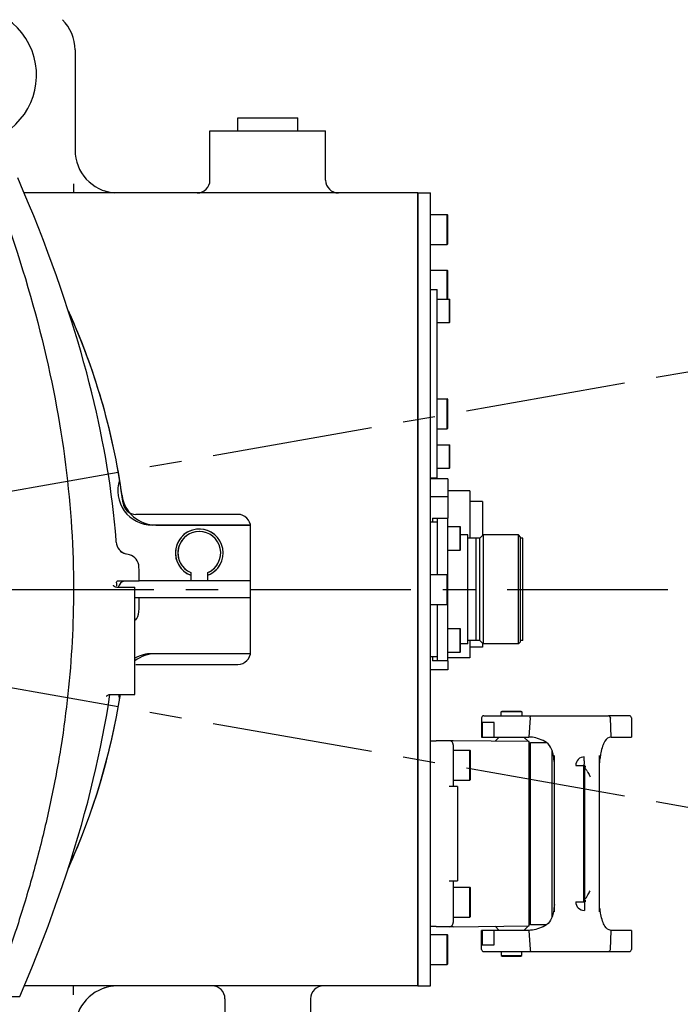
# Model space of a CAD drawing. Header units: millimetres. Extents: x 7426 to 8300, y 124 to 421.
# Tile 109 of 135: x 8211.42 to 8219.13, y 222.14 to 233.62. Entities that reach past the tile are written whole.
import ezdxf

# ---------------------------------------------------------------- set-up
doc = ezdxf.new("R2010")
doc.units = ezdxf.units.MM
doc.linetypes.add('BANKLINE1', pattern=[5.5, 4, -1.5])
doc.linetypes.add('CENTER', pattern=[0.6, 0.375, -0.075, 0.075, -0.075])
doc.layers.add('00_COMPONENTS', color=7, linetype='BANKLINE1')
doc.layers.add('外形图', color=7, linetype='Continuous')
doc.styles.add('微软雅黑', font='msyh.ttc')
doc.dimstyles.new('尺寸标注_1_20比例', dxfattribs={"dimtxt": 2.1, "dimasz": 1.7, "dimexe": 0.5, "dimexo": 0.4, "dimgap": 0.5, "dimtad": 1, "dimdec": 1, "dimlfac": 20, "dimdsep": 46, "dimtxsty": '微软雅黑', "dimcen": 0.09, "dimadec": 0, "dimazin": 0, "dimtp": 0.01, "dimtm": 0.01, "dimtfac": 1, "dimtdec": 1, "dimtofl": 0, "dimtmove": 0, "dimatfit": 3, "dimfxl": 1, "dimtolj": 1, "dimarcsym": 0})

# ---------------------------------------------------------------- blocks, each defined once
blk = doc.blocks.new('*D1502')
at = {"layer": '00_COMPONENTS', "color": 0, "linetype": 'ByBlock', "lineweight": -2, "ltscale": 20}
for p, q in [((8253.927, 235.637), (8245.003, 234.064)), ((8159.317, 226.977), (8164.002, 226.977))]:
    blk.add_line(p, q, dxfattribs=at)
blk.add_arc((8204.813, 226.977), 41.311, 12.358, 177.642, dxfattribs=at)
at = {"layer": '00_COMPONENTS', "color": 0}
for points in [[(8244.888, 235.763), (8245.444, 235.873), (8245.496, 234.15)], [(8163.254, 228.682), (8163.82, 228.671), (8163.502, 226.977)]]:
    blk.add_solid(points, dxfattribs=at)
at = {"layer": 'Defpoints', "color": 0}
for p in [(8221.175, 264.909), (8254.321, 235.707), (8158.917, 226.977), (8204.813, 226.977)]:
    blk.add_point(p, dxfattribs=at)
at = {"layer": '00_COMPONENTS', "color": 0, "insert": (8201.073, 269.715), "char_height": 2.1, "attachment_point": 5, "rotation": 5, "style": '微软雅黑'}
blk.add_mtext('\\A1;-\\A1;170%%d', dxfattribs=at)
blk = doc.blocks.new('*D1503')
at = {"layer": '00_COMPONENTS', "color": 0, "linetype": 'ByBlock', "lineweight": -2, "ltscale": 20}
for p, q in [((8163.902, 226.977), (8164.071, 226.977)), ((8239.319, 220.893), (8245.92, 219.729))]:
    blk.add_line(p, q, dxfattribs=at)
blk.add_arc((8204.813, 226.977), 41.241, 182.3619, 347.6381, dxfattribs=at)
at = {"layer": '00_COMPONENTS', "color": 0}
for points in [[(8163.89, 225.283), (8163.323, 225.271), (8163.571, 226.977)], [(8245.376, 218.093), (8244.82, 218.203), (8245.427, 219.815)]]:
    blk.add_solid(points, dxfattribs=at)
at = {"layer": 'Defpoints', "color": 0}
for p in [(8163.502, 226.977), (8204.813, 226.977), (8238.925, 220.962), (8182.15, 192.52)]:
    blk.add_point(p, dxfattribs=at)
at = {"layer": '00_COMPONENTS', "color": 0, "insert": (8201.357, 187.477), "char_height": 2.1, "attachment_point": 5, "rotation": 355, "style": '微软雅黑'}
blk.add_mtext('\\A1;+\\A1;170%%d', dxfattribs=at)

msp = doc.modelspace()

# ---------------------------------------------------------------- linework, layer by layer
at = {"layer": '00_COMPONENTS', "linetype": 'CENTER', "ltscale": 5}
for q in [(8264.7827, 237.5512), (8264.7827, 216.4025)]:
    msp.add_line((8204.8126, 226.9769), q, dxfattribs=at)
at = {"layer": '00_COMPONENTS', "linetype": 'ByBlock', "ltscale": 20}
for radius, start, end in [(0.2789, 291.01383, 248.98617), (0.25, 293.57818, 246.42182)]:
    msp.add_arc((8213.5126, 227.4019), radius, start, end, dxfattribs=at)
at = {"layer": '外形图', "linetype": 'Continuous'}
for p, q in [((8212.0626, 233.2698), (8212.0626, 232.1019)), ((8213.9626, 232.4769), (8214.6626, 232.4769)), ((8213.9626, 232.3269), (8213.9626, 232.4769)), ((8214.6626, 232.3269), (8214.6626, 232.4769)), ((8213.6376, 232.3269), (8214.9876, 232.3269)), ((8213.6376, 231.7519), (8213.6376, 232.3269)), ((8214.9876, 231.7519), (8214.9876, 232.3269)), ((8212.0455, 231.708), (8212.0455, 231.6019)), ((8216.0626, 231.6019), (8211.4698, 231.6019)), ((8216.0626, 231.6019), (8216.2126, 231.6019)), ((8216.0626, 231.6019), (8216.0626, 222.3519)), ((8216.0626, 222.3519), (8216.0626, 231.6019)), ((8216.2126, 222.3519), (8216.2126, 231.6019)), ((8216.2126, 231.3519), (8216.4051, 231.3519)), ((8216.4126, 231.3444), (8216.4051, 231.3519)), ((8216.4051, 231.0019), (8216.4051, 231.3519)), ((8216.4126, 231.0094), (8216.4126, 231.3444)), ((8216.4126, 231.0094), (8216.4051, 231.0019)), ((8216.2126, 231.0019), (8216.4051, 231.0019)), ((8216.2126, 230.7019), (8216.4051, 230.7019)), ((8216.4126, 230.6944), (8216.4051, 230.7019)), ((8216.4051, 230.3644), (8216.4051, 230.7019)), ((8216.4126, 230.3644), (8216.4126, 230.6944)), ((8216.2126, 230.4769), (8216.2876, 230.4769)), ((8216.2876, 228.2769), (8216.2876, 230.4769)), ((8216.2876, 230.3644), (8216.4326, 230.3644)), ((8216.4376, 230.3594), (8216.4326, 230.3644)), ((8216.4326, 230.0894), (8216.4326, 230.3644)), ((8216.4376, 230.0944), (8216.4376, 230.3594)), ((8216.2876, 230.0894), (8216.4326, 230.0894)), ((8216.4376, 230.0944), (8216.4326, 230.0894)), ((8216.2876, 229.2019), (8216.4051, 229.2019)), ((8216.4126, 229.1944), (8216.4051, 229.2019)), ((8216.4051, 228.8519), (8216.4051, 229.2019)), ((8216.4126, 228.8594), (8216.4126, 229.1944)), ((8216.2876, 228.8519), (8216.4051, 228.8519)), ((8216.4126, 228.8594), (8216.4051, 228.8519)), ((8216.2876, 228.6644), (8216.4326, 228.6644)), ((8216.4376, 228.6594), (8216.4326, 228.6644)), ((8216.4326, 228.3894), (8216.4326, 228.6644)), ((8216.4376, 228.3944), (8216.4376, 228.6594)), ((8216.2876, 228.3894), (8216.4326, 228.3894)), ((8216.4376, 228.3944), (8216.4326, 228.3894)), ((8216.2126, 228.2769), (8216.2876, 228.2769)), ((8216.4126, 228.266), (8216.2126, 228.266)), ((8216.4126, 228.266), (8216.4126, 227.8094)), ((8216.4126, 228.0558), (8216.2126, 228.0558)), ((8216.6701, 228.1269), (8216.4126, 228.1269)), ((8216.6701, 228.1269), (8216.6701, 227.5744)), ((8216.8201, 228.0019), (8216.6701, 228.0019)), ((8216.8201, 228.0019), (8216.8201, 227.6069)), ((8213.9626, 227.8519), (8212.7718, 227.8519)), ((8216.2351, 227.8094), (8216.4126, 227.8094)), ((8216.2351, 227.8094), (8216.2351, 227.7644)), ((8216.2876, 227.8094), (8216.2876, 227.1519)), ((8216.4126, 227.1444), (8216.4126, 227.8094)), ((8214.1105, 227.7269), (8212.9626, 227.7269)), ((8213.0073, 227.7269), (8214.1105, 227.7269)), ((8214.1126, 226.2519), (8214.1126, 227.7019)), ((8216.2126, 227.7644), (8216.2876, 227.7644)), ((8216.4126, 227.7094), (8216.5576, 227.7094)), ((8216.5626, 227.7044), (8216.5576, 227.7094)), ((8216.5576, 227.4344), (8216.5576, 227.7094)), ((8216.5626, 227.4394), (8216.5626, 227.7044)), ((8216.6476, 227.6119), (8216.5626, 227.6119)), ((8216.6476, 226.3419), (8216.6476, 227.6119)), ((8216.7876, 227.5744), (8216.6476, 227.5744)), ((8216.7441, 226.3825), (8216.7441, 227.5713)), ((8216.7876, 227.5744), (8216.8251, 227.6119)), ((8216.7876, 226.3794), (8216.7876, 227.5744)), ((8217.2376, 227.6119), (8216.8251, 227.6119)), ((8216.8251, 227.6119), (8216.8251, 226.3419)), ((8217.2626, 227.5869), (8217.2376, 227.6119)), ((8217.2376, 226.3419), (8217.2376, 227.6119)), ((8217.2626, 226.3669), (8217.2626, 227.5869)), ((8217.2876, 227.5744), (8217.2626, 227.5744)), ((8217.2876, 226.3794), (8217.2876, 227.5744)), ((8212.5432, 227.5265), (8212.5416, 227.5493)), ((8212.6971, 227.3805), (8212.6487, 227.3934)), ((8216.4126, 227.4344), (8216.5576, 227.4344)), ((8216.5626, 227.4394), (8216.5576, 227.4344)), ((8213.4126, 227.1728), (8213.4126, 227.0769)), ((8213.6126, 227.0769), (8213.6126, 227.1728)), ((8216.2126, 227.1519), (8216.4051, 227.1519)), ((8216.4126, 227.1444), (8216.4051, 227.1519)), ((8216.4051, 226.8019), (8216.4051, 227.1519)), ((8216.4126, 226.8094), (8216.4126, 227.1444)), ((8212.5119, 227.0231), (8212.5109, 227.025)), ((8212.5509, 227.0019), (8212.7626, 227.0019)), ((8212.563, 227.0769), (8212.5921, 227.0769)), ((8212.5921, 227.0769), (8212.8119, 227.0769)), ((8212.7626, 225.7519), (8212.7626, 227.0019)), ((8214.1126, 227.0769), (8212.8119, 227.0769)), ((8212.8119, 226.8769), (8212.7666, 226.8769)), ((8214.1126, 226.8769), (8212.8119, 226.8769)), ((8216.2126, 226.8019), (8216.4051, 226.8019)), ((8216.2876, 226.8019), (8216.2876, 226.1444)), ((8216.4126, 226.8094), (8216.4051, 226.8019)), ((8216.4126, 226.1444), (8216.4126, 226.8094)), ((8216.4126, 226.5194), (8216.5576, 226.5194)), ((8216.5626, 226.5144), (8216.5576, 226.5194)), ((8216.5576, 226.2444), (8216.5576, 226.5194)), ((8216.5626, 226.2494), (8216.5626, 226.5144)), ((8216.6476, 226.3419), (8216.5626, 226.3419)), ((8216.7876, 226.3794), (8216.6476, 226.3794)), ((8216.6701, 226.3794), (8216.6701, 226.1769)), ((8216.8201, 226.3019), (8216.6701, 226.3019)), ((8216.7876, 226.3794), (8216.8251, 226.3419)), ((8216.8201, 226.3469), (8216.8201, 226.3019)), ((8217.2376, 226.3419), (8216.8251, 226.3419)), ((8217.2626, 226.3669), (8217.2376, 226.3419)), ((8217.2876, 226.3794), (8217.2626, 226.3794)), ((8214.1105, 226.2269), (8212.9626, 226.2269)), ((8214.1105, 226.2269), (8213.0073, 226.2269)), ((8216.2876, 226.1894), (8216.2126, 226.1894)), ((8216.2351, 226.1894), (8216.2351, 226.1444)), ((8216.4126, 226.2444), (8216.5576, 226.2444)), ((8216.5626, 226.2494), (8216.5576, 226.2444)), ((8212.7718, 226.1019), (8213.9626, 226.1019)), ((8216.4126, 226.1444), (8216.2351, 226.1444)), ((8216.6701, 226.1769), (8216.4126, 226.1769)), ((8216.4126, 226.1444), (8216.4126, 226.0377)), ((8216.4126, 226.0377), (8216.2126, 226.0377)), ((8212.4651, 225.7218), (8212.4694, 225.7519)), ((8212.4707, 225.7519), (8212.7626, 225.7519)), ((8216.833, 225.5019), (8218.2851, 225.5019)), ((8217.0376, 225.5469), (8217.0476, 225.5569)), ((8217.2776, 225.5469), (8217.0376, 225.5469)), ((8217.0376, 225.5019), (8217.0376, 225.5469)), ((8217.0476, 225.5569), (8217.2676, 225.5569)), ((8217.2676, 225.5569), (8217.2776, 225.5469)), ((8217.2776, 225.5469), (8217.2776, 225.5019)), ((8218.5326, 225.5019), (8218.288, 225.5019)), ((8216.8076, 225.4769), (8216.8076, 225.2547)), ((8216.9548, 225.4247), (8216.8136, 225.4247)), ((8216.8136, 225.4247), (8216.8136, 225.2547)), ((8216.9548, 225.2547), (8216.9548, 225.4247)), ((8217.3744, 225.4769), (8217.3603, 225.2547)), ((8218.3119, 225.4769), (8218.309, 225.4768)), ((8218.3184, 225.2547), (8218.3119, 225.4769)), ((8218.5576, 225.4769), (8218.5576, 225.2547)), ((8216.2126, 225.2114), (8216.2776, 225.2114)), ((8216.4775, 225.2119), (8216.2776, 225.2119)), ((8217.3651, 225.2019), (8216.4775, 225.2119)), ((8216.4776, 225.2119), (8216.4778, 225.2119)), ((8216.4776, 225.1619), (8216.4776, 224.6769)), ((8216.8076, 225.2547), (8217.3603, 225.2547)), ((8217.0131, 225.2547), (8216.9647, 225.2064)), ((8217.3548, 225.202), (8217.3021, 225.2547)), ((8217.3651, 223.0519), (8217.3651, 225.2019)), ((8217.3776, 225.1906), (8217.5633, 225.1906)), ((8217.3776, 223.0631), (8217.3776, 225.1906)), ((8218.3184, 225.2547), (8218.5576, 225.2547)), ((8216.4776, 225.1019), (8216.6701, 225.1019)), ((8216.6776, 225.0944), (8216.6701, 225.1019)), ((8216.6701, 224.7519), (8216.6701, 225.1019)), ((8216.6776, 224.7594), (8216.6776, 225.0944)), ((8217.3651, 225.1381), (8217.3776, 225.1381)), ((8217.6322, 223.1578), (8217.6322, 225.096)), ((8217.6572, 223.2157), (8217.6572, 225.0381)), ((8218.1822, 223.2158), (8218.1822, 225.038)), ((8217.998, 224.9191), (8218.0172, 224.9203)), ((8217.998, 224.9197), (8217.998, 223.3341)), ((8218.0071, 224.923), (8218.0072, 224.9226)), ((8218.0072, 224.922), (8218.0072, 224.9226)), ((8218.0072, 224.9218), (8218.0072, 224.9207)), ((8218.0172, 224.9203), (8218.0072, 224.9211)), ((8218.0172, 224.9176), (8217.998, 224.9191)), ((8217.998, 224.9164), (8218.0172, 224.9176)), ((8218.0172, 224.9149), (8217.998, 224.9164)), ((8217.998, 224.9137), (8218.0172, 224.9149)), ((8218.0172, 224.9122), (8217.998, 224.9137)), ((8217.998, 224.911), (8218.0172, 224.9122)), ((8218.0172, 224.9095), (8217.998, 224.911)), ((8217.998, 224.9083), (8218.0172, 224.9095)), ((8218.0172, 224.9068), (8217.998, 224.9083)), ((8217.998, 224.9056), (8218.0172, 224.9068)), ((8218.0172, 224.9042), (8217.998, 224.9056)), ((8217.998, 224.9029), (8218.0172, 224.9042)), ((8218.0172, 224.9015), (8217.998, 224.9029)), ((8217.998, 224.9002), (8218.0172, 224.9015)), ((8218.0172, 224.8988), (8217.998, 224.9002)), ((8218.0172, 224.8961), (8217.998, 224.8975)), ((8217.998, 224.8948), (8218.0172, 224.8961)), ((8218.0172, 224.8934), (8217.998, 224.8948)), ((8218.0067, 224.8981), (8218.0172, 224.8988)), ((8218.0072, 224.8927), (8218.0172, 224.8934)), ((8218.0072, 224.8927), (8218.0072, 224.891)), ((8218.0072, 224.8903), (8218.0072, 223.3635)), ((8218.0172, 224.9183), (8218.0172, 224.917)), ((8218.0172, 224.9157), (8218.0172, 224.9143)), ((8218.0172, 224.913), (8218.0172, 224.9116)), ((8218.0172, 224.9103), (8218.0172, 224.9089)), ((8218.0172, 224.9076), (8218.0172, 224.9062)), ((8218.0172, 224.9049), (8218.0172, 224.9035)), ((8218.0172, 224.9022), (8218.0172, 224.9008)), ((8218.0172, 224.8995), (8218.0172, 224.8982)), ((8218.0172, 224.8968), (8218.0172, 224.8955)), ((8218.0172, 224.8941), (8218.0172, 224.8931)), ((8216.4776, 224.7519), (8216.6701, 224.7519)), ((8216.6776, 224.7594), (8216.6701, 224.7519)), ((8216.5276, 224.6769), (8216.4276, 224.6769)), ((8216.5276, 224.6769), (8216.5276, 223.5769)), ((8216.4276, 223.5769), (8216.5276, 223.5769)), ((8216.4776, 223.5769), (8216.4776, 223.0919)), ((8216.4776, 223.5019), (8216.6701, 223.5019)), ((8216.6776, 223.4944), (8216.6701, 223.5019)), ((8216.6701, 223.1519), (8216.6701, 223.5019)), ((8216.6776, 223.1594), (8216.6776, 223.4944)), ((8217.9072, 223.3312), (8218.0066, 223.3312)), ((8217.998, 223.3589), (8218.0172, 223.3604)), ((8218.0172, 223.3577), (8217.998, 223.3589)), ((8217.998, 223.3562), (8218.0172, 223.3577)), ((8217.998, 223.3536), (8218.0172, 223.355)), ((8218.0172, 223.3523), (8217.998, 223.3536)), ((8217.998, 223.3509), (8218.0172, 223.3523)), ((8218.0172, 223.3496), (8217.998, 223.3509)), ((8217.998, 223.3482), (8218.0172, 223.3496)), ((8218.0172, 223.3469), (8217.998, 223.3482)), ((8217.998, 223.3455), (8218.0172, 223.3469)), ((8218.0172, 223.3442), (8217.998, 223.3455)), ((8217.998, 223.3428), (8218.0172, 223.3442)), ((8218.0172, 223.3416), (8217.998, 223.3428)), ((8217.998, 223.3401), (8218.0172, 223.3416)), ((8218.0172, 223.3389), (8217.998, 223.3401)), ((8217.998, 223.3374), (8218.0172, 223.3389)), ((8218.0172, 223.3362), (8217.998, 223.3374)), ((8217.998, 223.3347), (8218.0172, 223.3362)), ((8218.0172, 223.3335), (8217.998, 223.3347)), ((8218.0172, 223.355), (8218.0067, 223.3557)), ((8218.0072, 223.3628), (8218.0072, 223.361)), ((8218.0172, 223.3604), (8218.0072, 223.361)), ((8218.0072, 223.3327), (8218.0172, 223.3335)), ((8218.0072, 223.3312), (8218.0072, 223.3331)), ((8218.0072, 223.3307), (8218.0072, 223.2309)), ((8218.0172, 223.3607), (8218.0172, 223.3597)), ((8218.0172, 223.3583), (8218.0172, 223.357)), ((8218.0172, 223.3556), (8218.0172, 223.3543)), ((8218.0172, 223.3529), (8218.0172, 223.3516)), ((8218.0172, 223.3502), (8218.0172, 223.3489)), ((8218.0172, 223.3476), (8218.0172, 223.3462)), ((8218.0172, 223.3449), (8218.0172, 223.3435)), ((8218.0172, 223.3422), (8218.0172, 223.3408)), ((8218.0172, 223.3395), (8218.0172, 223.3381)), ((8218.0172, 223.3368), (8218.0172, 223.3354)), ((8218.0172, 223.3341), (8218.0172, 223.3331)), ((8216.4776, 223.1519), (8216.6701, 223.1519)), ((8216.6776, 223.1594), (8216.6701, 223.1519)), ((8217.3776, 223.1156), (8217.3651, 223.1156)), ((8216.2776, 223.0424), (8216.2126, 223.0424)), ((8216.4775, 223.0419), (8216.2776, 223.0419)), ((8216.4775, 223.0419), (8217.3651, 223.0519)), ((8216.4778, 223.0419), (8216.4776, 223.0419)), ((8217.3603, 222.999), (8216.8076, 222.999)), ((8216.8076, 222.7769), (8216.8076, 222.999)), ((8216.8136, 222.999), (8216.8136, 222.829)), ((8216.9548, 222.829), (8216.9548, 222.999)), ((8217.0131, 222.999), (8216.9647, 223.0474)), ((8217.3548, 223.0518), (8217.3021, 222.999)), ((8217.3603, 222.999), (8217.3744, 222.7769)), ((8217.5633, 223.0631), (8217.3776, 223.0631)), ((8218.3119, 222.7769), (8218.3184, 222.999)), ((8218.5576, 222.999), (8218.3184, 222.999)), ((8218.5576, 222.999), (8218.5576, 222.7769)), ((8216.2126, 222.9519), (8216.4051, 222.9519)), ((8216.4126, 222.9444), (8216.4051, 222.9519)), ((8216.4051, 222.6019), (8216.4051, 222.9519)), ((8216.4126, 222.6094), (8216.4126, 222.9444)), ((8216.8136, 222.829), (8216.9548, 222.829)), ((8216.8364, 222.7519), (8218.2851, 222.7519)), ((8217.0376, 222.7519), (8217.0376, 222.7069)), ((8217.2776, 222.7069), (8217.2776, 222.7519)), ((8218.288, 222.7519), (8218.5326, 222.7519)), ((8218.3119, 222.7769), (8218.309, 222.777)), ((8217.0376, 222.7069), (8217.2776, 222.7069)), ((8217.0376, 222.7069), (8217.0476, 222.6969)), ((8217.0476, 222.6969), (8217.2676, 222.6969)), ((8217.2676, 222.6969), (8217.2776, 222.7069)), ((8216.2126, 222.6019), (8216.4051, 222.6019)), ((8216.4126, 222.6094), (8216.4051, 222.6019)), ((8216.0626, 222.3519), (8211.4697, 222.3519)), ((8212.0455, 222.2458), (8212.0455, 222.3519)), ((8216.0626, 222.3519), (8216.2126, 222.3519)), ((8202.9445, 222.2269), (8211.4169, 222.2269)), ((8213.8126, 222.2019), (8213.8126, 221.8019)), ((8214.8126, 222.2019), (8214.8126, 221.8019))]:
    msp.add_line(p, q, dxfattribs=at)
at = {"layer": '外形图', "linetype": 'CENTER', "ltscale": 5}
msp.add_line((8139.1064, 226.9769), (8265.7078, 226.9769), dxfattribs=at)
at = {"layer": '外形图', "linetype": 'Continuous'}
for points in [[(8212.5416, 227.5493), (8212.5331, 227.6572), (8212.5231, 227.7653), (8212.5119, 227.8726), (8212.4996, 227.9781), (8212.4862, 228.0829), (8212.4716, 228.1876), (8212.4559, 228.2924), (8212.439, 228.3972), (8212.4209, 228.5028), (8212.4016, 228.6091), (8212.3811, 228.7161), (8212.3592, 228.8244), (8212.336, 228.9338), (8212.3115, 229.0444), (8212.2855, 229.1565), (8212.2581, 229.2701), (8212.2292, 229.3852), (8212.1987, 229.502), (8212.1666, 229.6204), (8212.1328, 229.7405), (8212.0974, 229.8624), (8212.0602, 229.9862), (8212.0213, 230.1117), (8211.9805, 230.2392), (8211.9377, 230.3687), (8211.8931, 230.5001), (8211.8464, 230.6336), (8211.7976, 230.7692), (8211.7467, 230.9069), (8211.6937, 231.0467), (8211.6384, 231.1888), (8211.5808, 231.3331), (8211.521, 231.4794), (8211.4589, 231.6279), (8211.3945, 231.7784)], [(8212.551, 227.0019), (8212.5448, 227.0023), (8212.5358, 227.0044), (8212.528, 227.0078), (8212.5219, 227.0119), (8212.5171, 227.0163), (8212.5138, 227.0202), (8212.5119, 227.0231)], [(8212.4326, 225.733), (8212.4323, 225.7321), (8212.4318, 225.7309), (8212.4316, 225.7305), (8212.4317, 225.7307), (8212.4323, 225.7317), (8212.4336, 225.7337), (8212.436, 225.7367), (8212.4396, 225.7403), (8212.4447, 225.7442), (8212.4515, 225.7479), (8212.4599, 225.7507), (8212.4691, 225.7519), (8212.4707, 225.7519)], [(8211.4167, 222.2269), (8211.4879, 222.3947), (8211.5571, 222.5622), (8211.6234, 222.727), (8211.6867, 222.889), (8211.7472, 223.0482), (8211.8049, 223.2045), (8211.8598, 223.3582), (8211.9121, 223.5092), (8211.9618, 223.6575), (8212.009, 223.8033), (8212.0538, 223.9467), (8212.0963, 224.0875), (8212.1365, 224.226), (8212.1745, 224.3622), (8212.2104, 224.4961), (8212.2442, 224.6279), (8212.2761, 224.7577), (8212.306, 224.8854), (8212.3341, 225.011), (8212.3603, 225.1346), (8212.3847, 225.2561), (8212.4073, 225.3756), (8212.4282, 225.4928), (8212.4475, 225.6081), (8212.4651, 225.7218)]]:
    msp.add_lwpolyline(points, dxfattribs=at)
for centre, radius, start, end in [((8210.8126, 232.9769), 0.8, 297.09161, 116.00913), ((8211.5626, 233.2698), 0.5, 0, 45), ((8212.5626, 232.1019), 0.5, 180, 265.0013), ((8213.4876, 231.7519), 0.15, 270, 0), ((8215.1376, 231.7519), 0.15, 180, 270), ((8212.5626, 232.1019), 0.5, 250.99355, 265.00132), ((8204.8126, 226.9769), 7.875, 7.98841, 24.41536), ((8204.8126, 226.9769), 7.875, 7.3382, 24.3103), ((8212.9626, 228.1269), 0.4, 161.46545, 270), ((8213.0073, 228.1269), 0.4, 187.98841, 270), ((8212.7718, 228.0019), 0.15, 187.3382, 270), ((8213.9626, 227.7019), 0.15, 0, 90), ((8213.5126, 227.4019), 0.2789, 21.01383, 248.98617), ((8213.5126, 227.4019), 0.25, 23.57818, 246.42182), ((8212.6928, 227.5369), 0.15, 183.99111, 254.99133), ((8212.6583, 227.2356), 0.15, 1.88845, 75), ((8204.8126, 226.9769), 8, 0.71622, 1.88845), ((8213.5126, 227.4019), 0.2789, 291.01383, 338.98617), ((8213.5126, 227.4019), 0.25, 293.57818, 336.42182), ((8215.282, 226.9952), 2.7356, 178.97956, 179.49323), ((8213.8266, 227.0207), 1.28, 178.50427, 178.96399), ((8212.6626, 226.9769), 0.1, 105.16921, 164.95661), ((8204.8126, 226.9769), 8, 358.11155, 359.28378), ((8212.6583, 226.7182), 0.15, 317.41365, 358.11155), ((8212.9626, 225.8269), 0.4, 90, 120.02806), ((8213.0073, 225.8269), 0.4, 90, 127.72104), ((8213.9626, 226.2519), 0.15, 270, 0), ((8204.8126, 226.9769), 7.875, 335.57594, 351.0486), ((8204.8126, 226.9769), 7.875, 335.6824, 351.05096), ((8212.9626, 225.8269), 0.4, 190.81142, 198.53455), ((8216.8326, 225.4769), 0.025, 89.98437, 180), ((8218.5326, 225.4769), 0.025, 0, 90), ((8218.2858, 225.4769), 0.0262, 0.03103, 14.36622), ((8216.4276, 225.1619), 0.05, 359.99881, 90), ((8218.0073, 223.3311), 0.1001, 179.93073, 269.9293), ((8216.4276, 223.0919), 0.05, 270, 0.00119), ((8216.8326, 222.7769), 0.025, 180, 270.01563), ((8218.288, 222.7747), 0.0228, 270.0266, 277.89798), ((8218.5326, 222.7769), 0.025, 270, 0), ((8212.5626, 221.8519), 0.5, 94.99891, 180), ((8212.5626, 221.8519), 0.5, 104.99831, 109.02918), ((8212.5626, 221.8519), 0.5, 94.99889, 99.99998), ((8213.6626, 222.2019), 0.15, 0, 90), ((8214.9626, 222.2019), 0.15, 90, 180)]:
    msp.add_arc(centre, radius, start, end, dxfattribs=at)
for points in [[(8209.4051, 235.3352), (8209.7613, 234.6755), (8210.4107, 233.4045), (8211.1662, 231.6347), (8211.691, 229.9744), (8211.9865, 228.4141), (8212.0448, 227.4445), (8212.0448, 226.9769)], [(8212.0448, 226.9769), (8212.0448, 226.7737), (8212.0338, 226.3677), (8211.9848, 225.7588), (8211.9044, 225.1536), (8211.7944, 224.5538), (8211.657, 223.9616), (8211.4945, 223.3765), (8211.3092, 222.7983), (8211.1718, 222.4168), (8211.1, 222.2269)], [(8218.3111, 225.4834), (8218.3087, 225.4929), (8218.2979, 225.5019), (8218.288, 225.5019)], [(8218.1999, 225.0689), (8218.1961, 225.0502), (8218.1929, 225.0314), (8218.1901, 225.0126)], [(8218.1901, 225.0126), (8218.1872, 224.9933), (8218.1846, 224.974), (8218.1822, 224.9547)], [(8218.1901, 223.2412), (8218.1872, 223.2605), (8218.1846, 223.2798), (8218.1822, 223.299)], [(8218.1999, 223.1848), (8218.1961, 223.2035), (8218.1929, 223.2224), (8218.1901, 223.2412)], [(8218.2911, 222.7521), (8218.3018, 222.7536), (8218.3119, 222.7661), (8218.3119, 222.7769)]]:
    msp.add_open_spline(points, degree=3, dxfattribs=at)
for points, knots in [([(8212.6097, 227.4077), (8212.6059, 227.4095), (8212.5983, 227.4135), (8212.5911, 227.4179), (8212.5877, 227.4203)], [0, 0, 0, 0, 0.5034524, 1, 1, 1, 1]), ([(8212.6487, 227.3934), (8212.6422, 227.3952), (8212.629, 227.3993), (8212.6162, 227.4046), (8212.6097, 227.4077)], [0, 0, 0, 0, 0.484625, 1, 1, 1, 1]), ([(8212.547, 227.0541), (8212.5472, 227.0592), (8212.5478, 227.0681), (8212.5546, 227.0751), (8212.5581, 227.0762)], [0, 0, 0, 0, 0.579821, 1, 1, 1, 1]), ([(8212.5581, 227.0762), (8212.5588, 227.0764), (8212.5605, 227.0768), (8212.5621, 227.0769), (8212.563, 227.0769)], [0, 0, 0, 0, 0.4818474, 1, 1, 1, 1]), ([(8217.3744, 225.4769), (8217.3744, 225.4831), (8217.3781, 225.4955), (8217.39, 225.5019), (8217.3956, 225.5019)], [0, 0, 0, 0, 0.5289731, 1, 1, 1, 1]), ([(8218.309, 225.4772), (8218.3092, 225.4772), (8218.3098, 225.4771), (8218.3103, 225.477), (8218.3105, 225.4769)], [0, 0, 0, 0, 0.4874501, 1, 1, 1, 1]), ([(8218.3105, 225.4769), (8218.3107, 225.4767), (8218.3112, 225.4765), (8218.3117, 225.4762), (8218.3119, 225.4761)], [0, 0, 0, 0, 0.4969221, 1, 1, 1, 1]), ([(8217.6405, 225.0668), (8217.6329, 225.099), (8217.6085, 225.1619), (8217.527, 225.2163), (8217.4439, 225.2441), (8217.3871, 225.2547), (8217.3603, 225.2547)], [0, 0, 0, 0, 0.2735327, 0.5283782, 0.7791017, 1, 1, 1, 1]), ([(8218.3184, 225.2547), (8218.2898, 225.2547), (8218.2455, 225.2129), (8218.2177, 225.1429), (8218.2052, 225.0952), (8218.1999, 225.0689)], [0, 0, 0, 0, 0.3699236, 0.6519608, 1, 1, 1, 1]), ([(8217.6572, 224.9547), (8217.6538, 224.9832), (8217.6499, 225.0208), (8217.6426, 225.0579), (8217.6405, 225.0668)], [0, 0, 0, 0, 0.757801, 1, 1, 1, 1]), ([(8218.007, 225.0229), (8217.9815, 225.023), (8217.9284, 225.0013), (8217.9072, 224.9482), (8217.9072, 224.9226)], [0, 0, 0, 0, 0.4993196, 1, 1, 1, 1]), ([(8217.9072, 224.9226), (8217.9272, 224.9226), (8217.9591, 224.9238), (8217.9914, 224.9213), (8218.0032, 224.923)], [0, 0, 0, 0, 0.6255051, 1, 1, 1, 1]), ([(8218.0032, 224.923), (8218.0037, 224.9231), (8218.0045, 224.9232), (8218.0053, 224.9233), (8218.0056, 224.9233)], [0, 0, 0, 0, 0.5578732, 1, 1, 1, 1]), ([(8218.0056, 224.9233), (8218.0059, 224.9232), (8218.0064, 224.9232), (8218.0068, 224.9228), (8218.0069, 224.9226)], [0, 0, 0, 0, 0.5387878, 1, 1, 1, 1]), ([(8218.0066, 224.9306), (8218.0088, 224.9427), (8218.0059, 224.9738), (8218.0071, 225.0044), (8218.007, 225.0229)], [0, 0, 0, 0, 0.399373, 1, 1, 1, 1]), ([(8218.0065, 224.9296), (8218.0065, 224.9298), (8218.0065, 224.9301), (8218.0066, 224.9305), (8218.0066, 224.9306)], [0, 0, 0, 0, 0.4894336, 1, 1, 1, 1]), ([(8218.0069, 224.9287), (8218.0068, 224.9288), (8218.0067, 224.9291), (8218.0066, 224.9295), (8218.0065, 224.9296)], [0, 0, 0, 0, 0.5044096, 1, 1, 1, 1]), ([(8218.0074, 224.9278), (8218.0073, 224.9279), (8218.0071, 224.9282), (8218.007, 224.9285), (8218.0069, 224.9287)], [0, 0, 0, 0, 0.493801, 1, 1, 1, 1]), ([(8218.0073, 224.9232), (8218.0075, 224.9237), (8218.0069, 224.9253), (8218.0079, 224.927), (8218.0074, 224.9278)], [0, 0, 0, 0, 0.3609166, 1, 1, 1, 1]), ([(8218.0404, 224.8571), (8218.0383, 224.8614), (8218.0309, 224.8752), (8218.018, 224.8877), (8218.0072, 224.8903)], [0, 0, 0, 0, 0.2987799, 1, 1, 1, 1]), ([(8218.0404, 224.8571), (8218.0428, 224.8519), (8218.0549, 224.8305), (8218.0673, 224.8092), (8218.0748, 224.7919)], [0, 0, 0, 0, 0.2335279, 1, 1, 1, 1]), ([(8218.0404, 223.3967), (8218.0428, 223.4019), (8218.0551, 223.4232), (8218.0673, 223.4446), (8218.0748, 223.4619)], [0, 0, 0, 0, 0.2339537, 1, 1, 1, 1]), ([(8218.0072, 223.3635), (8218.0079, 223.3637), (8218.0093, 223.3641), (8218.0107, 223.3646), (8218.0114, 223.3649)], [0, 0, 0, 0, 0.4956685, 1, 1, 1, 1]), ([(8218.0114, 223.3649), (8218.0143, 223.366), (8218.0271, 223.3734), (8218.0355, 223.3863), (8218.0404, 223.3967)], [0, 0, 0, 0, 0.2143285, 1, 1, 1, 1]), ([(8217.6572, 223.299), (8217.6538, 223.2706), (8217.6499, 223.233), (8217.6426, 223.1958), (8217.6405, 223.1869)], [0, 0, 0, 0, 0.7578111, 1, 1, 1, 1]), ([(8217.6405, 223.1869), (8217.6329, 223.1547), (8217.6085, 223.0919), (8217.527, 223.0375), (8217.4438, 223.0097), (8217.3871, 222.999), (8217.3603, 222.999)], [0, 0, 0, 0, 0.2735176, 0.5283715, 0.7790983, 1, 1, 1, 1]), ([(8218.3184, 222.999), (8218.2898, 222.999), (8218.2455, 223.0409), (8218.2177, 223.1109), (8218.2052, 223.1585), (8218.1999, 223.1848)], [0, 0, 0, 0, 0.3699297, 0.6519636, 1, 1, 1, 1]), ([(8217.3744, 222.7769), (8217.3744, 222.7707), (8217.3781, 222.7582), (8217.39, 222.7519), (8217.3956, 222.7519)], [0, 0, 0, 0, 0.5289824, 1, 1, 1, 1]), ([(8218.309, 222.7766), (8218.3092, 222.7766), (8218.3098, 222.7766), (8218.3103, 222.7768), (8218.3105, 222.7769)], [0, 0, 0, 0, 0.4874501, 1, 1, 1, 1]), ([(8218.3105, 222.7769), (8218.3107, 222.777), (8218.3112, 222.7773), (8218.3117, 222.7775), (8218.3119, 222.7777)], [0, 0, 0, 0, 0.4969221, 1, 1, 1, 1])]:
    msp.add_open_spline(points, degree=3, knots=knots, dxfattribs=at)

# ---------------------------------------------------------------- dimensions: what is measured, and where the dimension line sits
at = {"layer": '00_COMPONENTS', "linetype": 'ByBlock', "ltscale": 20}
for base, p1, p2, text, picture, middle in [((8221.1749, 264.9091), (8158.9173, 226.9769), (8254.3208, 235.7065), '\\A1;-<>', '*D1502', (8201.0735, 269.7151)), ((8182.1501, 192.5203), (8163.5018, 226.9769), (8238.9246, 220.962), '\\A1;+<>', '*D1503', (8201.3568, 187.4772))]:
    dim = msp.add_angular_dim_3p(base=base, center=(8204.8126, 226.9769), p1=p1, p2=p2, text=text, dimstyle='尺寸标注_1_20比例', dxfattribs=at)
    dim.commit()
    dim.dimension.update_dxf_attribs({"geometry": picture, "text_midpoint": middle})

doc.saveas('drawing.dxf')
